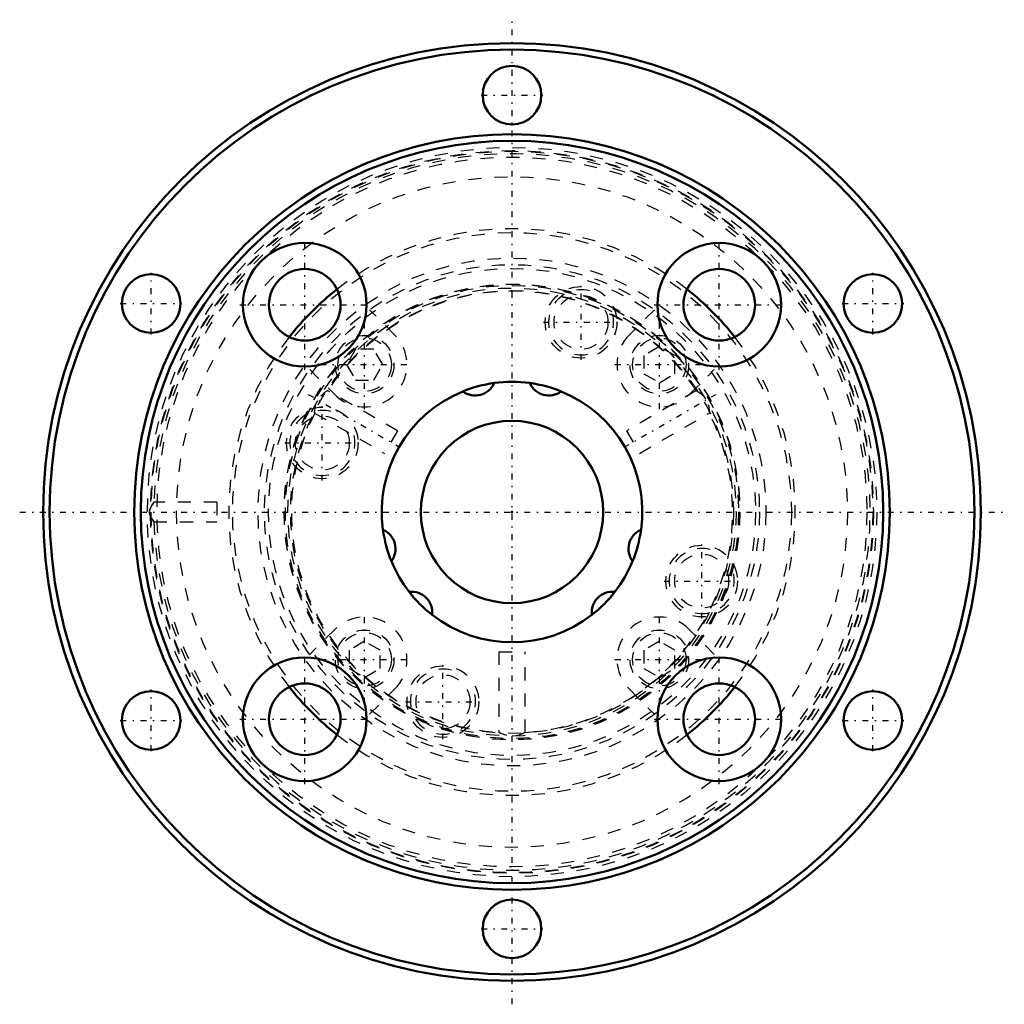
# Model space of a CAD drawing. Header units: millimetres. Extents: x -37.8 to 37.8, y -37.8 to 37.8.
import ezdxf

# ---------------------------------------------------------------- set-up
doc = ezdxf.new("R2010")
doc.units = ezdxf.units.MM
doc.linetypes.add('Center', pattern=[1.5, 0.45, -0.5, 0.05, -0.5])
doc.linetypes.add('Dashed', pattern=[2, 1, -1])
for name, color, linetype, lineweight in [('2d ConnectionPoints', 7, 'Continuous', 50), ('AM_0', 7, 'Continuous', 50), ('AM_5', 3, 'Continuous', 25), ('AM_7', 7, 'Center', 25), ('AM_9', 6, 'Dashed', 25)]:
    doc.layers.add(name, color=color, linetype=linetype, lineweight=lineweight)

# ---------------------------------------------------------------- blocks, each defined once
blk = doc.blocks.new('1_NS_2020ASpline_0_in_NS2020A_189L_2')
at = {"layer": 'AM_0'}
for centre, radius in [((0, 0), 36), ((0, 0), 35.5), ((0, 32), 2.25), ((-27.713, 16), 2.25), ((27.713, 16), 2.25), ((-27.713, -16), 2.25), ((27.713, -16), 2.25), ((0, -32), 2.25)]:
    blk.add_circle(centre, radius, dxfattribs=at)
for start, end in [(128.14338, 141.85662), (38.14338, 51.85662), (218.14338, 231.85662), (308.14338, 321.85662)]:
    blk.add_arc((0, 0), 21.75, start, end, dxfattribs=at)
at = {"layer": 'AM_5', "linetype": 'Dashed'}
for centre in [(5.301, 14.565), (-14.565, 5.301), (14.565, -5.301), (-5.301, -14.565)]:
    blk.add_arc(centre, 2.5, 75, 15, dxfattribs=at)
at = {"layer": 'AM_7'}
for p, q in [((0, -37.8), (0, 37.8)), ((-2.362, 32), (2.363, 32)), ((-27.713, 13.637), (-27.713, 18.362)), ((27.713, 13.637), (27.713, 18.362)), ((5.301, 11.678), (5.301, 17.453)), ((-30.075, 16), (-25.35, 16)), ((25.35, 16), (30.075, 16)), ((-11.314, 7.901), (-11.314, 14.726)), ((2.414, 14.565), (8.189, 14.565)), ((11.314, 7.901), (11.314, 14.726)), ((-14.726, 11.314), (-7.901, 11.314)), ((7.901, 11.314), (14.726, 11.314)), ((-14.565, 2.414), (-14.565, 8.189)), ((-17.453, 5.301), (-11.678, 5.301)), ((-37.8, 0), (37.8, 0)), ((14.565, -8.189), (14.565, -2.414)), ((11.678, -5.301), (17.453, -5.301)), ((-11.314, -14.726), (-11.314, -7.901)), ((11.314, -14.726), (11.314, -7.901)), ((-14.726, -11.314), (-7.901, -11.314)), ((7.901, -11.314), (14.726, -11.314)), ((-5.301, -17.453), (-5.301, -11.678)), ((-27.713, -18.363), (-27.713, -13.637)), ((27.713, -18.363), (27.713, -13.637)), ((-8.189, -14.565), (-2.414, -14.565)), ((-30.075, -16), (-25.35, -16)), ((25.35, -16), (30.075, -16)), ((-2.362, -32), (2.363, -32))]:
    blk.add_line(p, q, dxfattribs=at)
at = {"layer": 'AM_9'}
for p, q in [((-9.016, 13.612), (-10.939, 15.535)), ((10.939, 15.535), (9.016, 13.612)), ((-12.007, 12.514), (-12.699, 11.314)), ((-10.621, 12.514), (-12.007, 12.514)), ((-9.928, 11.314), (-10.621, 12.514)), ((11.314, 12.699), (10.114, 12.007)), ((12.514, 12.007), (11.314, 12.699)), ((10.114, 12.007), (10.114, 10.621)), ((12.514, 10.621), (12.514, 12.007)), ((-15.535, 10.939), (-13.612, 9.016)), ((-12.699, 11.314), (-12.007, 10.114)), ((-10.621, 10.114), (-9.928, 11.314)), ((10.114, 10.621), (11.314, 9.928)), ((11.314, 9.928), (12.514, 10.621)), ((13.612, 9.016), (15.535, 10.939)), ((-12.007, 10.114), (-10.621, 10.114)), ((-22.66, 0.75), (-27.494, 0.75)), ((-22.66, 0.75), (-22.66, -0.75)), ((-27.721, -0.399), (-27.693, -0.45)), ((-27.492, -0.75), (-22.66, -0.75)), ((-13.612, -9.016), (-15.535, -10.939)), ((15.535, -10.939), (13.612, -9.016)), ((-11.314, -9.928), (-12.514, -10.621)), ((-10.114, -10.621), (-11.314, -9.928)), ((11.314, -9.928), (10.114, -10.621)), ((12.514, -10.621), (11.314, -9.928)), ((-12.514, -10.621), (-12.514, -12.007)), ((-10.114, -12.007), (-10.114, -10.621)), ((10.114, -10.621), (10.114, -12.007)), ((12.514, -12.007), (12.514, -10.621)), ((-12.514, -12.007), (-11.314, -12.699)), ((-11.314, -12.699), (-10.114, -12.007)), ((10.114, -12.007), (11.314, -12.699)), ((11.314, -12.699), (12.514, -12.007)), ((-10.939, -15.535), (-9.016, -13.612)), ((9.016, -13.612), (10.939, -15.535))]:
    blk.add_line(p, q, dxfattribs=at)
for points in [[(-27.49, -0.75), (-27.49, -0.75), (-27.517, -0.716), (-27.579, -0.633), (-27.675, -0.49), (-27.791, -0.262), (-27.837, -0.087), (-27.835, 0.101), (-27.793, 0.257), (-27.685, 0.474), (-27.572, 0.642), (-27.508, 0.727), (-27.49, 0.75)], [(-27.725, 0.392), (-27.792, 0.239), (-27.831, 0.064), (-27.823, -0.12), (-27.763, -0.311), (-27.721, -0.399)], [(-27.491, 0.749), (-27.519, 0.711), (-27.582, 0.623), (-27.679, 0.474), (-27.725, 0.392)], [(-27.693, -0.45), (-27.58, -0.627), (-27.512, -0.72)]]:
    blk.add_lwpolyline(points, dxfattribs=at)
for centre, radius in [((0, 0), 28), ((0, 0), 27.75), ((0, 0), 27.7), ((0, 0), 27.25), ((0, 0), 25.75), ((0, 0), 21.45), ((0, 0), 19.5), ((0, 0), 19), ((0, 0), 18.7), ((5.301, 14.565), 2.75), ((5.301, 14.565), 2.067), ((-11.314, 11.314), 2.25), ((-11.314, 11.314), 2.05), ((11.314, 11.314), 2.25), ((11.314, 11.314), 2.05), ((-14.565, 5.301), 2.75), ((-14.565, 5.301), 2.067), ((14.565, -5.301), 2.75), ((14.565, -5.301), 2.067), ((-11.314, -11.314), 2.25), ((11.314, -11.314), 2.25), ((-11.314, -11.314), 2.05), ((11.314, -11.314), 2.05), ((-5.301, -14.565), 2.75), ((-5.301, -14.565), 2.067)]:
    blk.add_circle(centre, radius, dxfattribs=at)
for centre, radius, start, end in [((0, 0), 27.5, 181.55478, 178.44773), ((0, 0), 21.75, 51.85662, 128.14338), ((-11.314, 11.314), 3.25, 225, 45), ((11.314, 11.314), 3.25, 135, 315), ((0, 0), 21.75, 141.85662, 218.14338), ((0, 0), 21.75, 321.85662, 38.14338), ((-11.314, -11.314), 3.25, 315, 135), ((11.314, -11.314), 3.25, 45, 225), ((0, 0), 21.75, 231.85662, 308.14338)]:
    blk.add_arc(centre, radius, start, end, dxfattribs=at)
blk = doc.blocks.new('2_NS_2020ASpline_b_0_in_NS2020A_189L_2')
at = {"layer": 'AM_0'}
for centre, radius in [((0, 0), 29), ((0, 0), 28.5), ((-15.91, 15.91), 4.75), ((15.91, 15.91), 4.75), ((-15.91, 15.91), 2.75), ((15.91, 15.91), 2.75), ((-15.91, -15.91), 4.75), ((15.91, -15.91), 4.75), ((-15.91, -15.91), 2.75), ((15.91, -15.91), 2.75)]:
    blk.add_circle(centre, radius, dxfattribs=at)
for start, end in [(97.81522, 112.18478), (67.81522, 82.18478), (187.81522, 202.18478), (337.81522, 352.18478), (217.81522, 232.18478), (307.81522, 322.18478)]:
    blk.add_arc((0, 0), 10, start, end, dxfattribs=at)
at = {"layer": 'AM_7'}
for p, q in [((-15.91, 10.922), (-15.91, 20.897)), ((15.91, 10.922), (15.91, 20.897)), ((-20.897, 15.91), (-10.922, 15.91)), ((10.922, 15.91), (20.897, 15.91)), ((-15.642, 9.031), (-8.606, 4.969)), ((8.606, 4.969), (15.642, 9.031)), ((-15.91, -20.897), (-15.91, -10.922)), ((15.91, -20.897), (15.91, -10.922)), ((-20.897, -15.91), (-10.922, -15.91)), ((10.922, -15.91), (20.897, -15.91))]:
    blk.add_line(p, q, dxfattribs=at)
at = {"layer": 'AM_9'}
for p, q in [((-8.801, 6.236), (-14.155, 9.327)), ((14.155, 9.327), (8.801, 6.236)), ((-15.156, 7.596), (-9.801, 4.504)), ((-15.152, 7.659), (-15.154, 7.594)), ((-15.151, 7.692), (-15.152, 7.659)), ((9.801, 4.504), (15.156, 7.596)), ((15.15, 7.719), (15.148, 7.751)), ((15.153, 7.642), (15.15, 7.719)), ((-8.801, 6.236), (-9.801, 4.504)), ((8.801, 6.236), (9.801, 4.504)), ((-1, -10.74), (1, -10.74)), ((-1, -10.74), (-1, -16.927)), ((1, -16.925), (1, -10.74)), ((0.829, -17.01), (0.85, -16.999)), ((0.85, -16.999), (0.92, -16.964))]:
    blk.add_line(p, q, dxfattribs=at)
for points in [[(-14.678, 8.92), (-14.561, 9.033), (-14.362, 9.191), (-14.204, 9.296), (-14.154, 9.326)], [(14.154, 9.326), (14.191, 9.304), (14.304, 9.231), (14.487, 9.096), (14.688, 8.909)], [(-15.154, 7.594), (-15.153, 7.633), (-15.147, 7.762), (-15.123, 7.982), (-15.055, 8.281)], [(15.061, 8.26), (15.106, 8.078), (15.142, 7.829), (15.152, 7.646), (15.154, 7.594)], [(-0.401, -17.168), (-0.631, -17.095), (-0.851, -16.999), (-0.981, -16.931), (-1, -16.92)], [(1, -16.92), (0.998, -16.922), (0.934, -16.956), (0.79, -17.028), (0.551, -17.123), (0.305, -17.189)]]:
    blk.add_lwpolyline(points, dxfattribs=at)
for radius in [17.5, 17.482, 17.4, 17.2, 17]:
    blk.add_circle((0, 0), radius, dxfattribs=at)
for start, end in [(33.36919, 146.62676), (153.36391, 266.65978), (273.35137, 26.63536)]:
    blk.add_arc((0, 0), 16.95, start, end, dxfattribs=at)
blk = doc.blocks.new('3_NS_2020A_189L_Shaft_0_in_NS2020A_189L_2')
at = {"layer": 'AM_0'}
blk.add_circle((0, 0), 7, dxfattribs=at)
for centre, radius, start, end in [((-2.821, 10.529), 1.588, 233.03893, 336.96107), ((0, 0), 10, 82.18478, 97.81522), ((2.821, 10.529), 1.588, 203.03893, 306.96107), ((0, 0), 10, 112.18478, 187.81522), ((0, 0), 10, 352.18478, 67.81522), ((-10.529, -2.821), 1.588, 323.03893, 66.96107), ((10.529, -2.821), 1.588, 113.03893, 216.96107), ((0, 0), 10, 202.18478, 217.81522), ((0, 0), 10, 322.18478, 337.81522), ((-7.707, -7.707), 1.588, 353.03893, 96.96107), ((7.707, -7.707), 1.588, 83.03893, 186.96107), ((0, 0), 10, 232.18478, 307.81522)]:
    blk.add_arc(centre, radius, start, end, dxfattribs=at)

msp = doc.modelspace()

# ---------------------------------------------------------------- linework, layer by layer
at = {"layer": '2d ConnectionPoints'}
msp.add_point((0, 0), dxfattribs=at)
msp.add_point((0, 0), dxfattribs=at)
msp.add_point((0, 0), dxfattribs=at)
msp.add_point((0, 0), dxfattribs=at)

# ---------------------------------------------------------------- block references
for name in ['1_NS_2020ASpline_0_in_NS2020A_189L_2', '2_NS_2020ASpline_b_0_in_NS2020A_189L_2', '3_NS_2020A_189L_Shaft_0_in_NS2020A_189L_2']:
    msp.add_blockref(name, (0, 0))

doc.saveas('drawing.dxf')
